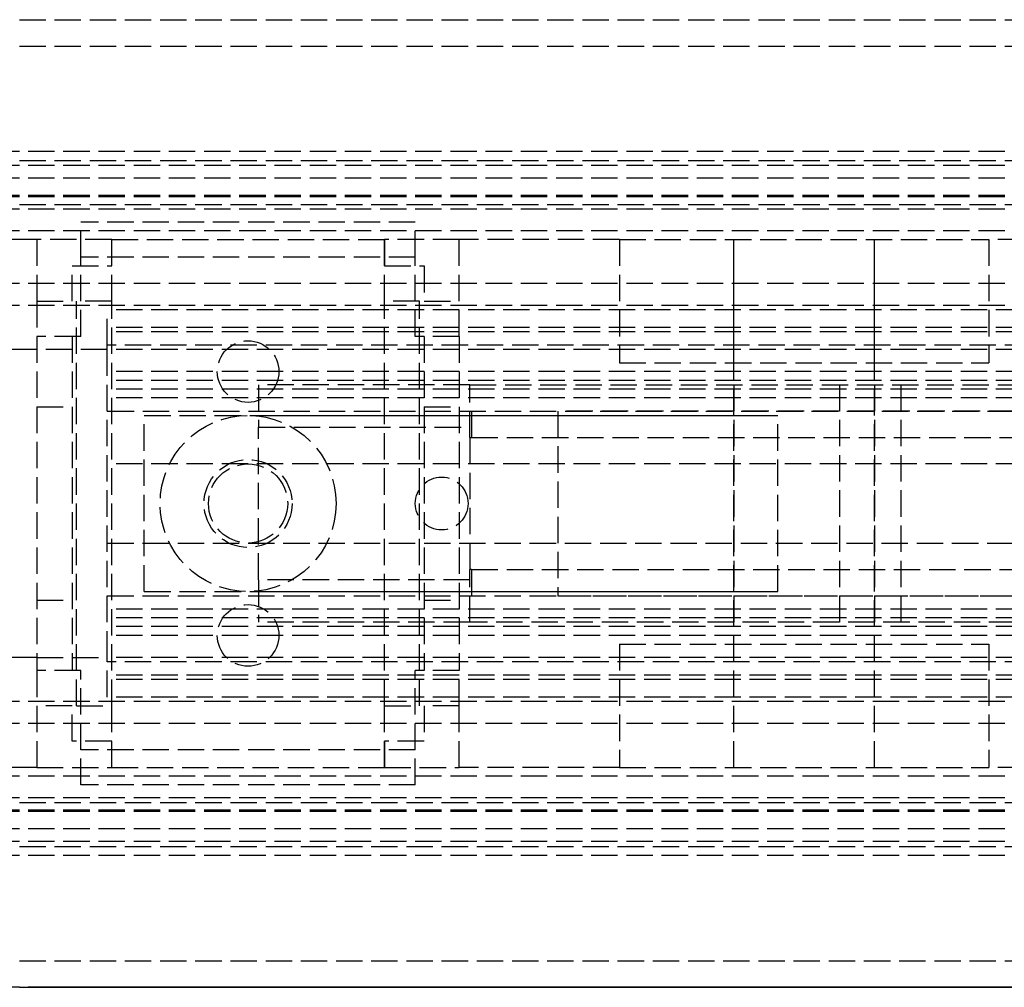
# Model space of a CAD drawing. Header units: millimetres. Extents: x 0 to 2800, y 0 to 55.
# Tile 3 of 8: x 42 to 98, y 0 to 55. Entities that reach past the tile are written whole.
import ezdxf

# ---------------------------------------------------------------- set-up
doc = ezdxf.new("R2010")
doc.units = ezdxf.units.MM
doc.header["$LTSCALE"] = 10
doc.linetypes.add('ALLCAD_Strich', pattern=[0.2, 0.15, -0.05])
doc.layers.add('BESCH_KONT_sich_schn_ansi_2d', color=40, linetype='Continuous')
doc.layers.add('BESCH_KONT_sich_schn_grun_2d', color=10, linetype='Continuous')

msp = doc.modelspace()

# ---------------------------------------------------------------- linework, layer by layer
at = {"layer": 'BESCH_KONT_sich_schn_ansi_2d', "linetype": 'ALLCAD_Strich'}
for p, q in [((0, 0, 81), (2800, 0, 81)), ((0, 0, 66), (2800, 0, 66)), ((2800, 0, 42), (0, 0, 42)), ((2800, 0, 2), (0, 0, 2)), ((2800, 0), (0, 0)), ((2800, 0, 64.5), (0, 0, 64.5)), ((2800, 0, 42.707), (0, 0, 42.707)), ((2800, 0, 75), (0, 0, 75)), ((2800, 0, 74.5), (0, 0, 74.5)), ((0, 0, 72.5), (2800, 0, 72.5)), ((0, 0, 72), (2800, 0, 72)), ((2800, 0, 40.232), (0, 0, 40.232)), ((2800, 0, 2.5), (0, 0, 2.5)), ((2800, 0, 4), (0, 0, 4)), ((2800, 0, 9), (0, 0, 9)), ((2800, 0, 28), (0, 0, 28)), ((2800, 0, 29.5), (0, 0, 29.5)), ((2800, 0, 32), (0, 0, 32)), ((2800, 0, 38.5), (0, 0, 38.5)), ((2800, 0, 40), (0, 0, 40)), ((2800, 0, 61.5), (0, 0, 61.5)), ((2800, 0, 40.939), (0, 0, 40.939)), ((43, 0, 8), (45, 0, 8)), ((45, 0, 3), (43, 0, 3)), ((45.5, 0, 18), (43, 0, 18)), ((43, 0, 18), (43, 0, 8.5)), ((43.003, 0, 4.995), (43, 0, 4.995)), ((43, 0, 6.5), (45, 0, 6.5)), ((45, 0, 3), (43, 0, 3)), ((43, 0), (43, 0, 5)), ((43, 0, 5), (67, 0, 5)), ((43, 0, 8.5), (47.25, 0, 8.5)), ((43, 0, 5), (43, 0, 8.5)), ((43.002, 0, 5), (43.002, 0, 4.995)), ((43.003, 0, 5), (43.003, 0, 4.995)), ((43.003, 0, 5), (43.003, 0, 4.995)), ((43.003, 0, 4.995), (43.006, 0, 4.995)), ((43.003, 0, 4.995), (43.003, 0, 4.995)), ((43.003, 0, 5), (43.003, 0, 4.995)), ((43.003, 0, 4.995), (43.003, 0, 5)), ((43.004, 0, 5), (43.004, 0, 4.995)), ((43.006, 0, 5), (43.006, 0, 4.995)), ((43.007, 0, 5), (43.007, 0, 4.995)), ((43.011, 0, 4.995), (43.007, 0, 4.995)), ((43.009, 0, 4.995), (43.009, 0, 5)), ((43.009, 0, 5), (43.009, 0, 4.995)), ((43.01, 0, 5), (43.01, 0, 4.995)), ((43.011, 0, 4.995), (43.013, 0, 4.995)), ((43.011, 0, 5), (43.011, 0, 4.995)), ((43.011, 0, 5), (43.011, 0, 4.995)), ((43.013, 0, 5), (43.013, 0, 4.995)), ((43.017, 0, 4.995), (43.014, 0, 4.995)), ((43.014, 0, 5), (43.014, 0, 4.995)), ((43.016, 0, 5), (43.016, 0, 4.995)), ((43.017, 0, 4.995), (43.017, 0, 5)), ((43.017, 0, 4.995), (43.017, 0, 4.995)), ((43.017, 0, 5), (43.017, 0, 4.995)), ((43.017, 0, 5), (43.017, 0, 4.995)), ((43.017, 0, 4.995), (43.02, 0, 4.995)), ((43.017, 0, 5), (43.017, 0, 4.995)), ((43.018, 0, 5), (43.018, 0, 4.995)), ((43.02, 0, 5), (43.02, 0, 4.995)), ((45, 0, 6.5), (45, 0, 3)), ((45, 0, 8.5), (45, 0, 16)), ((45, 0, 16), (45.5, 0, 16)), ((47.25, 0, 6.5), (45, 0, 6.5)), ((45, 0, 6.5), (45, 0, 3)), ((45, 0, 6.5), (45, 0, 8.5)), ((45.25, 0, 14.5), (47.25, 0, 14.5)), ((45.25, 0, 6.5), (45.25, 0, 14.5)), ((64.5, 0, 18), (45.5, 0, 18)), ((45.5, 0, 16), (45.5, 0, 29)), ((64.5, 0, 16), (45.5, 0, 16)), ((64.5, 0, 29), (45.5, 0, 29)), ((613, 0, 31.9), (47, 0, 31.9)), ((47, 0, 27.9), (613, 0, 27.9)), ((47.003, 0, 27.895), (47, 0, 27.895)), ((47, 0, 23.9), (613, 0, 23.9)), ((151, 0, 22.4), (47, 0, 22.4)), ((613, 0, 30.9), (47, 0, 30.9)), ((613, 0, 31.4), (47, 0, 31.4)), ((613, 0, 35.9), (47, 0, 35.9)), ((613, 0, 36.4), (47, 0, 36.4)), ((47, 0, 30.4), (47, 0, 36.4)), ((613, 0, 30.4), (47, 0, 30.4)), ((47, 0, 28.9), (47, 0, 30.4)), ((613, 0, 28.9), (47, 0, 28.9)), ((47, 0, 22.9), (47, 0, 28.9)), ((613, 0, 22.9), (47, 0, 22.9)), ((47, 0, 22.4), (47, 0, 22.9)), ((47.002, 0, 27.9), (47.002, 0, 27.895)), ((47.003, 0, 27.9), (47.003, 0, 27.895)), ((47.003, 0, 27.9), (47.003, 0, 27.895)), ((47.003, 0, 27.895), (47.006, 0, 27.895)), ((47.003, 0, 27.895), (47.003, 0, 27.895)), ((47.003, 0, 27.9), (47.003, 0, 27.895)), ((47.003, 0, 27.9), (47.003, 0, 27.895)), ((47.004, 0, 27.9), (47.004, 0, 27.895)), ((47.006, 0, 27.9), (47.006, 0, 27.895)), ((47.007, 0, 27.9), (47.007, 0, 27.895)), ((47.011, 0, 27.895), (47.007, 0, 27.895)), ((47.009, 0, 27.895), (47.009, 0, 27.9)), ((47.009, 0, 27.9), (47.009, 0, 27.895)), ((47.01, 0, 27.9), (47.01, 0, 27.895)), ((47.011, 0, 27.895), (47.013, 0, 27.895)), ((47.011, 0, 27.9), (47.011, 0, 27.895)), ((47.011, 0, 27.9), (47.011, 0, 27.895)), ((47.013, 0, 27.9), (47.013, 0, 27.895)), ((47.017, 0, 27.895), (47.014, 0, 27.895)), ((47.014, 0, 27.9), (47.014, 0, 27.895)), ((47.016, 0, 27.9), (47.016, 0, 27.895)), ((47.017, 0, 27.9), (47.017, 0, 27.895)), ((47.017, 0, 27.9), (47.017, 0, 27.895)), ((47.017, 0, 27.895), (47.02, 0, 27.895)), ((47.017, 0, 27.895), (47.017, 0, 27.895)), ((47.017, 0, 27.9), (47.017, 0, 27.895)), ((47.017, 0, 27.9), (47.017, 0, 27.895)), ((47.018, 0, 27.9), (47.018, 0, 27.895)), ((47.02, 0, 27.9), (47.02, 0, 27.895)), ((47.25, 0, 8.5), (47.25, 0, 6.5)), ((47.25, 0, 14.5), (47.25, 0, 8.5)), ((62.75, 0, 6.5), (47.25, 0, 6.5)), ((47.25, 0, 8.5), (62.75, 0, 8.5)), ((47.25, 0, 6.5), (62.75, 0, 6.5)), ((47.25, 0, 6.5), (47.25, 0, 8.5)), ((49.1, 0, 0.9), (49.1, 0, 10.9)), ((49.1, 0, 10.9), (85.1, 0, 10.9)), ((49.1, 0, 0.9), (85.1, 0, 0.9)), ((50, 0), (50, 0, 6.5)), ((52.5, 0, 6.5), (52.5, 0, 8.5)), ((52.75, 0, 16), (52.75, 0, 18)), ((53.25, 0, 6.5), (53.25, 0, 8.5)), ((55.6, 0), (55.6, 0, -5.1)), ((55.6, 0, -5.1), (88.6, 0, -5.1)), ((67.6, 0, 8.4), (55.6, 0, 8.4)), ((55.6, 0, 8.4), (55.6, 0)), ((55.6, 0, 0.9), (85.1, 0, 0.9)), ((56.75, 0, 6.5), (56.75, 0, 8.5)), ((57.25, 0, 16), (57.25, 0, 18)), ((57.5, 0, 6.5), (57.5, 0, 8.5)), ((60, 0), (60, 0, 6.5)), ((62.75, 0, 14.5), (64.75, 0, 14.5)), ((62.75, 0, 8.5), (62.75, 0, 14.5)), ((62.75, 0, 6.5), (62.75, 0, 8.5)), ((65, 0, 6.5), (62.75, 0, 6.5)), ((62.75, 0, 8.5), (67, 0, 8.5)), ((62.75, 0, 8.5), (62.75, 0, 6.5)), ((64.5, 0, 36.4), (64.5, 0, 31.9)), ((64.5, 0, 29), (64.5, 0, 30.9)), ((67, 0, 18), (64.5, 0, 18)), ((64.5, 0, 16), (65, 0, 16)), ((64.5, 0, 16), (64.5, 0, 29)), ((64.75, 0, 14.5), (64.75, 0, 6.5)), ((65, 0, 8), (67, 0, 8)), ((65, 0, 3), (65, 0, 6.5)), ((67, 0, 3), (65, 0, 3)), ((65, 0, 16), (65, 0, 8.5)), ((65, 0, 6.5), (67, 0, 6.5)), ((67, 0, 3), (65, 0, 3)), ((65, 0, 3), (65, 0, 6.5)), ((65, 0, 6.5), (65, 0, 8.5)), ((67, 0, 8.5), (67, 0, 18)), ((67, 0), (67, 0, 5)), ((67, 0, 5), (67, 0, 8.5)), ((67.5, 0, 36.4), (67.5, 0, 31.9)), ((67.5, 0, 27.9), (67.5, 0, 30.9)), ((67.6, 0, 8.406), (67.595, 0, 8.406)), ((67.6, 0, 8.408), (67.595, 0, 8.408)), ((67.6, 0, 8.406), (67.595, 0, 8.406)), ((67.6, 0, 8.405), (67.595, 0, 8.405)), ((67.6, 0, 8.403), (67.595, 0, 8.403)), ((67.6, 0, 8.4), (67.595, 0, 8.4)), ((67.6, 0, 8.404), (67.595, 0, 8.404)), ((67.6, 0, 8.405), (67.595, 0, 8.405)), ((67.6, 0, 8.405), (67.595, 0, 8.405)), ((67.6, 0, 8.407), (67.595, 0, 8.407)), ((67.6, 0, 8.402), (67.595, 0, 8.402)), ((67.6, 0, 8.403), (67.595, 0, 8.403)), ((67.595, 0, 8.403), (67.595, 0, 8.4)), ((67.6, 0, 8.405), (67.595, 0, 8.405)), ((67.595, 0, 8.403), (67.595, 0, 8.405)), ((67.6, 0, 8.408), (67.595, 0, 8.408)), ((67.595, 0, 8.408), (67.595, 0, 8.405)), ((67.6, 0, 21.9), (67.6, 0, 8.4)), ((67.6, 0, 21.9), (67.6, 0, 22.9)), ((150.6, 0, 21.9), (67.6, 0, 21.9)), ((67.6, 0, 10.9), (85.1, 0, 10.9)), ((67.701, 0, 23.9), (130.6, 0, 23.9)), ((72.6, 0, 27.9), (130.6, 0, 27.9)), ((85.1, 0, 0.9), (85.1, 0, 10.9)), ((85.1, 0, 0.9), (85.1, 0, 10.9)), ((88.6, 0, -5.1), (92.1, 0, -0.6)), ((92.1, 0, -0.6), (106.6, 0, -0.6))]:
    msp.add_line(p, q, dxfattribs=at)
at = {"layer": 'BESCH_KONT_sich_schn_ansi_2d', "linetype": 'ALLCAD_Strich', "extrusion": (0, -1, 0)}
for radius in [10.5, 4]:
    msp.add_circle((86.6, 14.9), radius, dxfattribs=at)
at = {"layer": 'BESCH_KONT_sich_schn_ansi_2d', "linetype": 'ALLCAD_Strich', "extrusion": (0, 1, 0)}
msp.add_circle((-86.6, 14.9), 4, dxfattribs=at)
for start, end in [(0, 11.537), (11.537, 90)]:
    msp.add_arc((-72.6, 22.9), 5, start, end, dxfattribs=at)
at = {"layer": 'BESCH_KONT_sich_schn_grun_2d', "linetype": 'ALLCAD_Strich'}
for p, q in [((0, 55), (2800, 55)), ((0, 53.5), (2800, 53.5)), ((2800, 47.5), (0, 47.5)), ((0, 47), (2800, 47)), ((2800, 46.707), (0, 46.707)), ((2800, 46), (0, 46)), ((2800, 45), (0, 45)), ((2800, 44.939), (0, 44.939)), ((0, 44.5), (2800, 44.5)), ((2800, 44.232), (0, 44.232)), ((45.5, 41.5), (45.5, 43.5)), ((64.5, 43.5), (45.5, 43.5)), ((64.5, 41.5), (64.5, 43.5)), ((2800, 43), (0, 43)), ((43, 42.5), (0, 42.5)), ((47.25, 42.5), (43, 42.5)), ((43, 42.5), (43, 39)), ((47.25, 39), (47.25, 42.5)), ((47.25, 42.5), (62.75, 42.5)), ((47.25, 41), (47.25, 42.5)), ((62.75, 39), (62.75, 42.5)), ((62.75, 42.5), (62.75, 41)), ((67, 42.5), (62.75, 42.5)), ((76.1, 42.5), (67, 42.5)), ((67, 39), (67, 42.5)), ((76.1, 42.5), (97.1, 42.5)), ((76.1, 42.5), (76.1, 35.5)), ((82.6, 12.5), (82.6, 42.5)), ((82.6, 35.5), (82.6, 42.5)), ((90.6, 12.5), (90.6, 42.5)), ((90.6, 35.5), (90.6, 42.5)), ((97.1, 42.5), (97.1, 35.5)), ((113.1, 42.5), (97.1, 42.5)), ((45.5, 37), (45.5, 41.5)), ((64.5, 41.5), (45.5, 41.5)), ((64.5, 37), (64.5, 41.5)), ((45, 39), (45, 41)), ((45, 41), (47.25, 41)), ((62.75, 41), (65, 41)), ((65, 41), (65, 39)), ((2800, 40), (0, 40)), ((2800, 38.75), (0, 38.75)), ((43, 39), (43, 37)), ((43, 39), (45, 39)), ((47.25, 39), (45.25, 39)), ((45.25, 16), (45.25, 39)), ((47.25, 16), (47.25, 39)), ((64.75, 39), (62.75, 39)), ((62.75, 16), (62.75, 39)), ((64.75, 16), (64.75, 39)), ((65, 39), (67, 39)), ((67, 37), (67, 39)), ((613, 38.5), (47, 38.5)), ((47, 36.5), (47, 38.5)), ((613, 37.5), (47, 37.5)), ((45.5, 37), (43, 37)), ((43, 37), (43, 18)), ((45, 37), (45, 18)), ((613, 37.25), (47, 37.25)), ((67, 37), (64.5, 37)), ((65, 37), (65, 18)), ((67, 37), (67, 18)), ((47, 36.25), (47, 36.5)), ((119.5, 36.5), (47, 36.5)), ((43, 36.25), (0, 36.25)), ((43.003, 36.25), (43, 36.25)), ((43.002, 36.253), (43.002, 36.255)), ((43.003, 36.258), (43.003, 36.258)), ((43.003, 36.257), (43.003, 36.257)), ((43.003, 36.252), (43.003, 36.252)), ((43.017, 36.25), (43.003, 36.25)), ((43.003, 36.25), (43.003, 36.25)), ((43.004, 36.255), (43.004, 36.253)), ((43.006, 36.253), (43.006, 36.255)), ((43.007, 36.258), (43.007, 36.25)), ((43.009, 36.258), (43.007, 36.258)), ((43.007, 36.25), (43.011, 36.25)), ((43.009, 36.255), (43.009, 36.258)), ((43.011, 36.255), (43.009, 36.255)), ((43.009, 36.252), (43.009, 36.254)), ((43.009, 36.254), (43.01, 36.254)), ((43.01, 36.252), (43.009, 36.252)), ((43.011, 36.253), (43.011, 36.253)), ((43.013, 36.252), (43.013, 36.253)), ((43.014, 36.255), (43.014, 36.253)), ((43.016, 36.253), (43.016, 36.255)), ((43.017, 36.258), (43.017, 36.258)), ((43.017, 36.257), (43.017, 36.257)), ((43.017, 36.252), (43.017, 36.252)), ((47, 36.25), (43.017, 36.25)), ((43.017, 36.25), (43.017, 36.25)), ((43.018, 36.255), (43.018, 36.253)), ((43.02, 36.253), (43.02, 36.255)), ((613, 36.25), (47, 36.25)), ((47, 18.75), (47, 36.25)), ((76.1, 35.5), (97.1, 35.5)), ((613, 35), (47, 35)), ((613, 34.5), (47, 34.5)), ((55.6, 34.25), (55.6, 31.83)), ((67.595, 34.25), (55.6, 34.25)), ((67.595, 34.247), (67.595, 34.25)), ((67.6, 34.25), (67.595, 34.25)), ((67.6, 34.248), (67.595, 34.248)), ((67.6, 34.247), (67.595, 34.247)), ((67.6, 34.247), (67.595, 34.247)), ((67.595, 34.247), (67.595, 34.244)), ((67.595, 34.247), (67.595, 34.247)), ((67.6, 34.247), (67.595, 34.247)), ((67.6, 34.247), (67.595, 34.247)), ((67.6, 34.246), (67.595, 34.246)), ((67.6, 34.244), (67.595, 34.244)), ((67.6, 34.243), (67.595, 34.243)), ((67.595, 34.239), (67.595, 34.243)), ((67.595, 34.241), (67.6, 34.241)), ((67.6, 34.241), (67.595, 34.241)), ((67.6, 34.24), (67.595, 34.24)), ((67.595, 34.239), (67.595, 34.237)), ((67.6, 34.239), (67.595, 34.239)), ((67.6, 34.239), (67.595, 34.239)), ((67.6, 34.237), (67.595, 34.237)), ((67.595, 34.233), (67.595, 34.236)), ((67.6, 34.236), (67.595, 34.236)), ((67.6, 34.234), (67.595, 34.234)), ((67.6, 34.233), (67.595, 34.233)), ((67.6, 34.233), (67.595, 34.233)), ((67.595, 34.233), (67.595, 34.23)), ((67.595, 34.233), (67.595, 34.233)), ((67.6, 34.233), (67.595, 34.233)), ((67.6, 34.233), (67.595, 34.233)), ((67.6, 34.232), (67.595, 34.232)), ((67.6, 34.23), (67.595, 34.23)), ((67.6, 31.25), (67.6, 34.25)), ((67.6, 34.25), (150.6, 34.25)), ((82.6, 34.25), (82.6, 20.75)), ((88.6, 34.25), (88.6, 20.75)), ((90.6, 34.25), (90.6, 20.75)), ((92.1, 34.25), (92.1, 20.75)), ((613, 34), (47, 34)), ((151, 33.5), (47, 33.5)), ((43, 33), (45, 33)), ((47, 32.75), (47.003, 32.75)), ((47.002, 32.745), (47.002, 32.747)), ((47.003, 32.75), (47.017, 32.75)), ((47.003, 32.75), (47.003, 32.75)), ((47.003, 32.748), (47.003, 32.748)), ((47.003, 32.743), (47.003, 32.743)), ((47.003, 32.742), (47.003, 32.742)), ((47.004, 32.747), (47.004, 32.745)), ((47.006, 32.745), (47.006, 32.747)), ((47.007, 32.75), (47.007, 32.742)), ((47.009, 32.75), (47.007, 32.75)), ((47.007, 32.742), (47.011, 32.742)), ((47.009, 32.747), (47.009, 32.75)), ((47.011, 32.747), (47.009, 32.747)), ((47.009, 32.744), (47.009, 32.746)), ((47.009, 32.746), (47.01, 32.746)), ((47.01, 32.744), (47.009, 32.744)), ((47.011, 32.745), (47.011, 32.745)), ((47.013, 32.744), (47.013, 32.745)), ((47.014, 32.747), (47.014, 32.745)), ((47.016, 32.745), (47.016, 32.747)), ((47.017, 32.75), (613, 32.75)), ((47.017, 32.75), (47.017, 32.75)), ((47.017, 32.748), (47.017, 32.748)), ((47.017, 32.743), (47.017, 32.743)), ((47.017, 32.742), (47.017, 32.742)), ((47.018, 32.747), (47.018, 32.745)), ((47.02, 32.745), (47.02, 32.747)), ((49.1, 22.5), (49.1, 32.5)), ((49.1, 32.5), (85.1, 32.5)), ((55.6, 32.5), (85.1, 32.5)), ((65, 33), (67, 33)), ((67.701, 32.75), (67.701, 31.25)), ((130.6, 32.75), (72.6, 32.75)), ((72.6, 32.75), (72.6, 22.25)), ((85.1, 22.5), (85.1, 32.5)), ((85.1, 22.5), (85.1, 32.5)), ((55.6, 23.17), (55.6, 31.83)), ((55.6, 31.83), (67.6, 31.83)), ((67.6, 31.25), (67.6, 23.75)), ((67.6, 31.25), (67.701, 31.25)), ((67.701, 31.25), (103.608, 31.25)), ((613, 29.75), (47, 29.75)), ((47, 25.25), (613, 25.25)), ((67.6, 20.75), (67.6, 23.75)), ((67.701, 23.75), (67.6, 23.75)), ((67.701, 23.75), (103.608, 23.75)), ((67.701, 23.75), (67.701, 22.25)), ((67.6, 23.17), (55.6, 23.17)), ((55.6, 23.17), (55.6, 20.75)), ((49.1, 22.5), (85.1, 22.5)), ((55.6, 22.5), (85.1, 22.5)), ((43, 22), (45, 22)), ((47, 22.25), (613, 22.25)), ((65, 22), (67, 22)), ((72.6, 22.25), (130.6, 22.25)), ((151, 21.5), (47, 21.5)), ((613, 21), (47, 21)), ((67.6, 20.75), (55.6, 20.75)), ((150.6, 20.75), (67.6, 20.75)), ((613, 20.5), (47, 20.5)), ((613, 20), (47, 20)), ((76.1, 19.5), (97.1, 19.5)), ((76.1, 19.5), (76.1, 12.5)), ((82.6, 12.5), (82.6, 19.5)), ((90.6, 12.5), (90.6, 19.5)), ((97.1, 19.5), (97.1, 12.5)), ((43, 18.75), (0, 18.75)), ((43, 18.75), (47, 18.75)), ((613, 18.75), (47, 18.75)), ((47, 18.5), (47, 18.75)), ((119.5, 18.5), (47, 18.5)), ((47, 16.5), (47, 18.5)), ((45.5, 18), (43, 18)), ((43, 18), (43, 16)), ((45.5, 13.5), (45.5, 18)), ((67, 18), (64.5, 18)), ((64.5, 13.5), (64.5, 18)), ((67, 16), (67, 18)), ((613, 17.75), (47, 17.75)), ((613, 17.5), (47, 17.5)), ((2800, 16.25), (0, 16.25)), ((613, 16.5), (47, 16.5)), ((45, 16), (43, 16)), ((43, 16), (43, 12.5)), ((45, 14), (45, 16)), ((45.25, 16), (47.25, 16)), ((47.25, 12.5), (47.25, 16)), ((62.75, 16), (64.75, 16)), ((62.75, 12.5), (62.75, 16)), ((67, 16), (65, 16)), ((65, 16), (65, 14)), ((67, 12.5), (67, 16)), ((2800, 15), (0, 15)), ((47.25, 14), (45, 14)), ((47.25, 12.5), (47.25, 14)), ((65, 14), (62.75, 14)), ((62.75, 14), (62.75, 12.5)), ((45.5, 11.5), (45.5, 13.5)), ((64.5, 13.5), (45.5, 13.5)), ((64.5, 11.5), (64.5, 13.5)), ((43, 12.5), (0, 12.5)), ((43, 12.5), (47.25, 12.5)), ((47.25, 12.5), (62.75, 12.5)), ((62.75, 12.5), (67, 12.5)), ((76.1, 12.5), (67, 12.5)), ((76.1, 12.5), (97.1, 12.5)), ((113.1, 12.5), (97.1, 12.5)), ((2800, 12), (0, 12)), ((64.5, 11.5), (45.5, 11.5)), ((2800, 10.768), (0, 10.768)), ((0, 10.5), (2800, 10.5)), ((2800, 10.061), (0, 10.061)), ((2800, 10), (0, 10)), ((2800, 9), (0, 9)), ((2800, 8.293), (0, 8.293)), ((0, 8), (2800, 8)), ((2800, 7.5), (0, 7.5)), ((0, 1.5), (2800, 1.5)), ((0, 0), (2800, 0))]:
    msp.add_line(p, q, dxfattribs=at)
for centre, radius in [((55, 35), 1.75), ((55, 27.5), 5), ((55, 27.5), 2.5), ((55, 27.5), 2.25), ((66, 27.5), 1.5), ((55, 20), 1.75)]:
    msp.add_circle(centre, radius, dxfattribs=at)
for centre, radius, start, end in [((43.003, 36.255), 0.00271, 90, 180), ((43.003, 36.253), 0.00271, 180, 270), ((43.003, 36.255), 0.00116, 90, 180), ((43.003, 36.253), 0.00116, 180, 270), ((43.003, 36.255), 0.00271, 0, 90), ((43.003, 36.255), 0.00116, 0, 90), ((43.003, 36.253), 0.00271, 270, 360), ((43.003, 36.253), 0.00116, 270, 0), ((43.01, 36.253), 0.00093, 360, 90), ((43.01, 36.253), 0.00093, 270, 0), ((43.011, 36.253), 0.00217, 0, 90), ((43.011, 36.252), 0.00217, 270, 0), ((43.017, 36.255), 0.00271, 90, 180), ((43.017, 36.253), 0.00271, 180, 270), ((43.017, 36.255), 0.00116, 90, 180), ((43.017, 36.253), 0.00116, 180, 270), ((43.017, 36.255), 0.00271, 0, 90), ((43.017, 36.255), 0.00116, 0, 90), ((43.017, 36.253), 0.00271, 270, 360), ((43.017, 36.253), 0.00116, 270, 0), ((47.003, 32.747), 0.00271, 90, 180), ((47.003, 32.745), 0.00271, 180, 270), ((47.003, 32.747), 0.00116, 90, 180), ((47.003, 32.745), 0.00116, 180, 270), ((47.003, 32.747), 0.00271, 360, 90), ((47.003, 32.747), 0.00116, 0, 90), ((47.003, 32.745), 0.00271, 270, 0), ((47.003, 32.745), 0.00116, 270, 360), ((47.01, 32.745), 0.00093, 360, 90), ((47.01, 32.745), 0.00093, 270, 0), ((47.011, 32.745), 0.00217, 0, 90), ((47.011, 32.744), 0.00217, 270, 0), ((47.017, 32.747), 0.00271, 90, 180), ((47.017, 32.745), 0.00271, 180, 270), ((47.017, 32.747), 0.00116, 90, 180), ((47.017, 32.745), 0.00116, 180, 270), ((47.017, 32.747), 0.00271, 360, 90), ((47.017, 32.747), 0.00116, 0, 90), ((47.017, 32.745), 0.00271, 270, 0), ((47.017, 32.745), 0.00116, 270, 360)]:
    msp.add_arc(centre, radius, start, end, dxfattribs=at)

doc.saveas('drawing.dxf')
